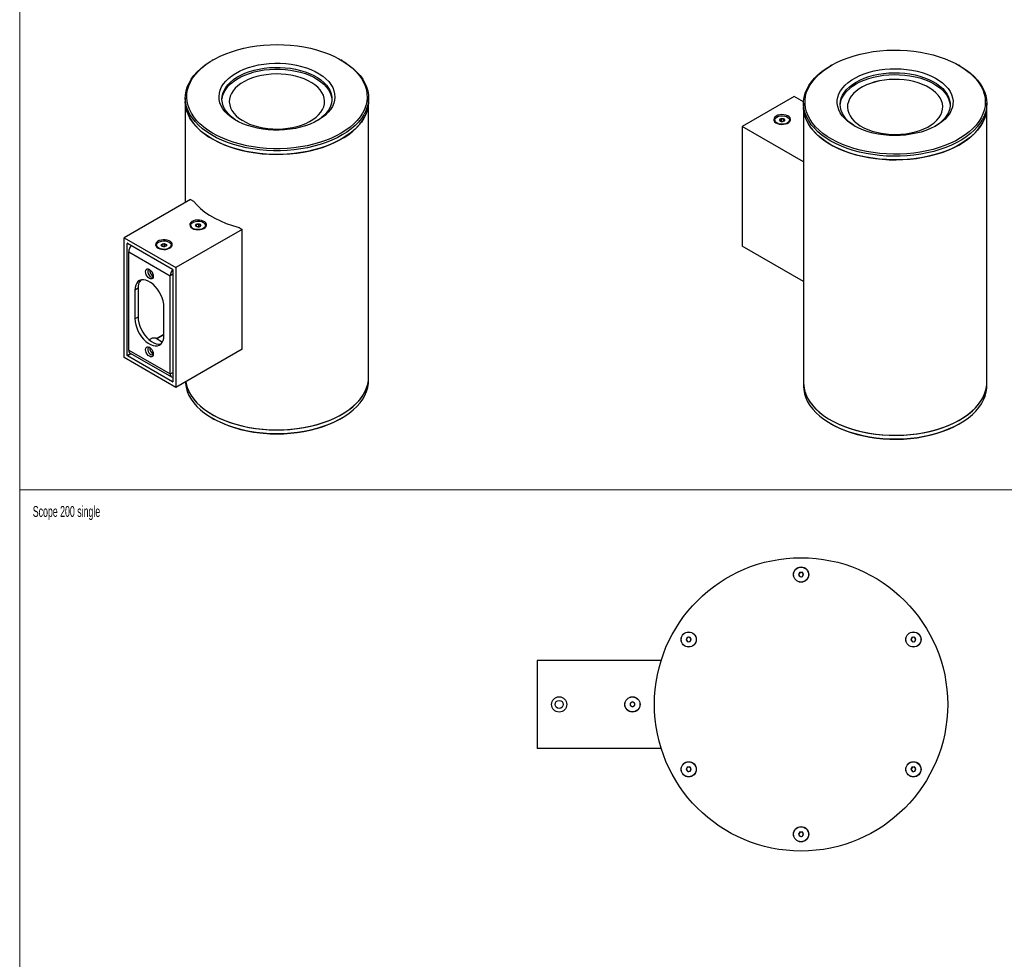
# Model space of a CAD drawing. Header units: millimetres. Extents: x -633 to 2709, y -2030 to 563.
# Tile 6 of 16: x -633 to 39, y -733 to -93. Entities that reach past the tile are written whole.
import ezdxf

# ---------------------------------------------------------------- set-up
doc = ezdxf.new("R2010")
doc.units = ezdxf.units.MM
doc.styles.add('SLDTEXTSTYLE0', font='TXT', dxfattribs={"width": 0.605})

msp = doc.modelspace()

# ---------------------------------------------------------------- linework, layer by layer
at = {"color": 7, "linetype": 'Continuous', "lineweight": 18}
for p, q in [((-632.58, 562.92), (-632.58, -413.54)), ((-632.58, -413.54), (97.91, -413.54)), ((-632.58, -413.54), (406.5, -413.54)), ((-632.58, -413.54), (-632.58, -2030.42))]:
    msp.add_line(p, q, dxfattribs=at)
at = {"color": 7, "linetype": 'Continuous', "lineweight": 25}
for p, q in [((-500.6, -120.32), (-501.31, -120.73)), ((-412.9, -120.73), (-413.61, -120.32)), ((-78.96, -124.03), (-79.66, -124.44)), ((8.74, -124.44), (8.03, -124.03)), ((-519.61, -146.24), (-519.61, -148.69)), ((-489.48, -147.08), (-489.61, -148.7)), ((-394.61, -148.69), (-394.61, -146.24)), ((-104.41, -145.26), (-139.76, -165.67)), ((-97.94, -148.99), (-104.41, -145.26)), ((-519.61, -148.69), (-519.61, -217.43)), ((-489.61, -148.69), (-489.61, -148.7)), ((-424.61, -148.7), (-424.61, -148.69)), ((-394.61, -336.49), (-394.61, -148.69)), ((-97.96, -149.95), (-97.96, -152.4)), ((-97.96, -152.4), (-97.96, -340.2)), ((-67.96, -152.4), (-67.96, -152.41)), ((-2.96, -152.41), (-2.96, -152.4)), ((27.04, -152.4), (27.04, -149.95)), ((27.04, -340.2), (27.04, -152.4)), ((-113.6, -160.98), (-113.82, -160.59)), ((-112.98, -162.24), (-112.98, -160.44)), ((-111.31, -162.08), (-111.31, -160.7)), ((-97.96, -189.8), (-139.76, -165.67)), ((-139.76, -165.67), (-139.76, -247.33)), ((-117.54, -161.33), (-117.54, -161.58)), ((-113.13, -162.33), (-112.98, -162.24)), ((-112.98, -162.24), (-112.21, -162.37)), ((-109, -163.37), (-109, -163.58)), ((-107.54, -161.58), (-107.54, -161.33)), ((-516.15, -215.44), (-561.4, -241.56)), ((-516.15, -215.44), (-514.03, -216.66)), ((-515.85, -233.14), (-515.85, -233.39)), ((-512.07, -233.89), (-512.07, -232.5)), ((-511.17, -234.17), (-510.39, -234.05)), ((-510.39, -234.05), (-510.39, -232.25)), ((-510.39, -234.05), (-510.26, -234.13)), ((-509.78, -232.79), (-509.56, -232.4)), ((-505.85, -233.39), (-505.85, -233.14)), ((-482.91, -234.62), (-480.79, -235.85)), ((-561.4, -241.56), (-526.05, -261.97)), ((-561.4, -323.22), (-561.4, -241.56)), ((-480.79, -235.85), (-526.05, -261.97)), ((-514.38, -235.18), (-514.38, -235.39)), ((-480.79, -317.5), (-480.79, -235.85)), ((-559.11, -245.34), (-559.28, -245.44)), ((-559.28, -321.79), (-559.28, -245.44)), ((-559.11, -245.34), (-528.35, -263.1)), ((-539.18, -246.61), (-539.18, -246.86)), ((-535.4, -247.36), (-535.4, -245.97)), ((-534.51, -247.64), (-533.73, -247.52)), ((-533.73, -247.52), (-533.73, -245.72)), ((-533.73, -247.52), (-533.59, -247.6)), ((-533.12, -246.26), (-532.89, -245.87)), ((-529.18, -246.86), (-529.18, -246.61)), ((-97.96, -271.46), (-139.76, -247.33)), ((-558.22, -251.16), (-529.94, -267.48)), ((-558.22, -318.11), (-558.22, -251.16)), ((-537.72, -248.65), (-537.72, -248.86)), ((-528.17, -266.46), (-529.94, -267.48)), ((-529.94, -334.44), (-529.94, -267.48)), ((-528.17, -263.4), (-528.17, -339.75)), ((-526.05, -261.97), (-526.05, -343.63)), ((-551.86, -276.06), (-553.98, -277.28)), ((-553.98, -277.28), (-553.98, -296.88)), ((-551.86, -276.06), (-551.86, -295.66)), ((-534.18, -308.31), (-534.18, -288.71)), ((-551.86, -295.66), (-553.98, -296.88)), ((-539.31, -310.25), (-534.18, -307.3)), ((-534.18, -307.7), (-538.95, -310.46)), ((-542.31, -310.15), (-544.18, -311.23)), ((-539.48, -310.15), (-542.31, -310.15)), ((-539.48, -310.15), (-535.14, -312.66)), ((-559.28, -321.79), (-556.89, -320.4)), ((-556.53, -320.61), (-559.11, -322.09)), ((-528.35, -339.85), (-559.11, -322.09)), ((-558.22, -318.11), (-529.94, -334.44)), ((-557.29, -320.17), (-529.01, -336.5)), ((-480.79, -317.5), (-526.05, -343.63)), ((-526.05, -343.63), (-561.4, -323.22)), ((-529.94, -334.44), (-528.17, -333.42)), ((-528.35, -339.85), (-528.17, -339.75)), ((-394.61, -338.94), (-394.61, -336.49)), ((-97.96, -340.2), (-97.96, -342.65)), ((27.04, -342.65), (27.04, -340.2)), ((-501.31, -364.45), (-500.6, -364.86)), ((-413.61, -364.86), (-412.9, -364.45)), ((-79.66, -368.16), (-78.96, -368.57)), ((8.03, -368.57), (8.74, -368.16)), ((-100.68, -469.83), (-101.34, -471.43)), ((-98.96, -469.61), (-100.68, -469.83)), ((-97.91, -470.98), (-98.96, -469.61)), ((-101.34, -471.43), (-100.29, -472.81)), ((-100.29, -472.81), (-98.57, -472.58)), ((-98.57, -472.58), (-97.91, -470.98)), ((-177.32, -514.08), (-177.98, -515.68)), ((-177.98, -515.68), (-176.93, -517.06)), ((-175.6, -513.86), (-177.32, -514.08)), ((-176.93, -517.06), (-175.21, -516.83)), ((-174.55, -515.23), (-175.6, -513.86)), ((-175.21, -516.83), (-174.55, -515.23)), ((-24.03, -514.08), (-24.7, -515.68)), ((-24.7, -515.68), (-23.64, -517.06)), ((-22.32, -513.86), (-24.03, -514.08)), ((-23.64, -517.06), (-21.93, -516.83)), ((-21.26, -515.23), (-22.32, -513.86)), ((-21.93, -516.83), (-21.26, -515.23)), ((-279.62, -529.71), (-279.62, -589.71)), ((-195.02, -529.71), (-279.62, -529.71)), ((-214.62, -557.97), (-216.12, -558.84)), ((-216.12, -558.84), (-216.12, -560.57)), ((-216.12, -560.57), (-214.62, -561.44)), ((-213.12, -558.84), (-214.62, -557.97)), ((-214.62, -561.44), (-213.12, -560.57)), ((-213.12, -560.57), (-213.12, -558.84)), ((-195.02, -589.71), (-279.62, -589.71)), ((-177.32, -602.58), (-177.98, -604.18)), ((-177.98, -604.18), (-176.93, -605.56)), ((-175.6, -602.36), (-177.32, -602.58)), ((-174.55, -603.73), (-175.6, -602.36)), ((-175.21, -605.33), (-174.55, -603.73)), ((-24.03, -602.58), (-24.7, -604.18)), ((-24.7, -604.18), (-23.64, -605.56)), ((-22.32, -602.36), (-24.03, -602.58)), ((-21.26, -603.73), (-22.32, -602.36)), ((-21.93, -605.33), (-21.26, -603.73)), ((-176.93, -605.56), (-175.21, -605.33)), ((-23.64, -605.56), (-21.93, -605.33)), ((-100.68, -646.83), (-101.34, -648.43)), ((-101.34, -648.43), (-100.29, -649.81)), ((-98.96, -646.61), (-100.68, -646.83)), ((-100.29, -649.81), (-98.57, -649.58)), ((-97.91, -647.98), (-98.96, -646.61)), ((-98.57, -649.58), (-97.91, -647.98))]:
    msp.add_line(p, q, dxfattribs=at)
at = {"color": 7, "linetype": 'Continuous', "lineweight": 25, "flags": 128}
for points in [[(-447.78, -110.33), (-443.2, -110.84), (-438.71, -111.54), (-434.33, -112.44), (-430.07, -113.53), (-425.97, -114.8), (-422.05, -116.25), (-418.33, -117.86), (-414.83, -119.64), (-411.57, -121.56), (-408.58, -123.61), (-405.86, -125.79), (-403.43, -128.09), (-401.32, -130.48), (-399.52, -132.96), (-398.05, -135.51), (-396.92, -138.11), (-396.14, -140.76), (-395.7, -143.44), (-395.62, -146.12), (-395.89, -148.81), (-396.5, -151.47), (-397.47, -154.1), (-398.78, -156.68), (-400.42, -159.19), (-402.39, -161.63), (-404.67, -163.97), (-407.25, -166.21), (-410.11, -168.32), (-413.25, -170.31), (-416.63, -172.15), (-420.25, -173.84), (-424.08, -175.37), (-428.1, -176.73), (-432.28, -177.9), (-436.61, -178.89), (-441.05, -179.69), (-445.59, -180.3), (-450.19, -180.7), (-454.83, -180.9), (-459.49, -180.9), (-464.13, -180.69), (-468.73, -180.28), (-473.26, -179.68), (-477.7, -178.87), (-482.03, -177.88), (-486.21, -176.7), (-490.22, -175.34), (-494.05, -173.81), (-497.66, -172.11), (-501.04, -170.26), (-504.17, -168.27), (-507.03, -166.15), (-509.6, -163.92), (-511.87, -161.57), (-513.83, -159.13), (-515.47, -156.62), (-516.77, -154.04), (-517.72, -151.41), (-518.34, -148.74), (-518.6, -146.06), (-518.5, -143.37), (-518.06, -140.7), (-517.27, -138.05), (-516.13, -135.45), (-514.65, -132.9), (-512.85, -130.42), (-510.72, -128.03), (-508.29, -125.74), (-505.57, -123.56), (-502.56, -121.51), (-499.3, -119.59), (-495.8, -117.82), (-492.07, -116.21), (-488.14, -114.77), (-484.04, -113.5), (-479.78, -112.42), (-475.39, -111.52), (-470.9, -110.82), (-466.33, -110.32), (-461.7, -110.02), (-457.05, -109.92), (-452.4, -110.02), (-447.78, -110.33)], [(25.33, -154.52), (24.45, -157.16), (23.22, -159.75), (21.66, -162.28), (19.78, -164.74), (17.57, -167.1), (15.07, -169.37), (12.27, -171.52), (9.2, -173.54), (5.88, -175.42), (2.32, -177.15), (-1.46, -178.71), (-5.44, -180.11), (-9.58, -181.34), (-13.87, -182.37), (-18.29, -183.22), (-22.81, -183.87), (-27.39, -184.33), (-32.03, -184.58), (-36.68, -184.63), (-41.33, -184.47), (-45.94, -184.11), (-50.49, -183.56), (-54.96, -182.8), (-59.32, -181.85), (-63.54, -180.72), (-67.59, -179.4), (-71.47, -177.91), (-75.14, -176.26), (-78.58, -174.45), (-81.77, -172.49), (-84.7, -170.41), (-87.34, -168.2), (-89.69, -165.88), (-91.73, -163.46), (-93.45, -160.96), (-94.83, -158.4), (-95.88, -155.78), (-96.57, -153.12), (-96.92, -150.44), (-96.92, -147.76), (-96.56, -145.08), (-95.85, -142.42), (-94.8, -139.8), (-93.41, -137.24), (-91.69, -134.74), (-89.64, -132.33), (-87.28, -130.01), (-84.63, -127.8), (-81.7, -125.72), (-78.5, -123.77), (-75.05, -121.96), (-71.38, -120.31), (-67.5, -118.83), (-63.44, -117.51), (-59.22, -116.38), (-54.86, -115.44), (-50.39, -114.69), (-45.83, -114.14), (-41.22, -113.78), (-36.57, -113.63), (-31.92, -113.69), (-27.29, -113.94), (-22.7, -114.4), (-18.19, -115.06), (-13.77, -115.91), (-9.48, -116.95), (-5.34, -118.18), (-1.37, -119.58), (2.4, -121.15), (5.96, -122.89), (9.28, -124.77), (12.34, -126.8), (15.13, -128.95), (17.63, -131.21), (19.83, -133.58), (21.7, -136.04), (23.26, -138.57), (24.47, -141.17), (25.34, -143.81), (25.86, -146.48), (26.04, -149.16), (25.86, -151.85), (25.33, -154.52)], [(-412.9, -120.73), (-410.83, -121.98), (-407.79, -124.07), (-405.03, -126.29), (-402.56, -128.62), (-400.41, -131.05), (-398.58, -133.57), (-397.09, -136.16), (-395.94, -138.81), (-395.15, -141.5), (-394.7, -144.22), (-394.62, -146.95), (-394.89, -149.68), (-395.52, -152.38), (-396.5, -155.06), (-397.83, -157.68), (-399.5, -160.23), (-401.5, -162.71), (-403.81, -165.09), (-406.44, -167.36), (-409.35, -169.51), (-412.53, -171.53), (-415.97, -173.4), (-419.65, -175.12), (-423.54, -176.67), (-427.63, -178.05), (-431.88, -179.25), (-436.28, -180.26), (-440.79, -181.07), (-445.4, -181.68), (-450.08, -182.09), (-454.8, -182.29), (-459.53, -182.29), (-464.24, -182.08), (-468.92, -181.67), (-473.53, -181.05), (-478.04, -180.23), (-482.43, -179.22), (-486.68, -178.02), (-490.76, -176.64), (-494.65, -175.08), (-498.32, -173.36), (-501.75, -171.48), (-504.93, -169.46), (-507.84, -167.31), (-510.45, -165.03), (-512.76, -162.65), (-514.76, -160.17), (-516.42, -157.62), (-517.74, -154.99), (-518.71, -152.32), (-519.33, -149.61), (-519.6, -146.89), (-519.5, -144.16), (-519.05, -141.44), (-518.24, -138.75), (-517.09, -136.1), (-515.59, -133.51), (-513.75, -130.99), (-511.59, -128.56), (-509.12, -126.24), (-506.35, -124.02), (-503.3, -121.94), (-501.31, -120.73)], [(-451.11, -122.88), (-447.43, -123.31), (-443.83, -123.94), (-440.36, -124.77), (-437.03, -125.78), (-433.89, -126.97), (-430.96, -128.33), (-428.26, -129.84), (-425.83, -131.5), (-423.67, -133.28), (-421.83, -135.16), (-420.3, -137.15), (-419.1, -139.2), (-418.25, -141.32), (-417.75, -143.47), (-417.61, -145.64), (-417.82, -147.8), (-418.39, -149.95), (-419.31, -152.05), (-420.58, -154.1), (-422.17, -156.06), (-424.08, -157.93), (-426.29, -159.69), (-428.78, -161.31), (-431.52, -162.8), (-434.5, -164.12), (-437.68, -165.28), (-441.04, -166.25), (-444.54, -167.04), (-448.16, -167.63), (-451.86, -168.02), (-455.6, -168.21), (-459.36, -168.19), (-463.1, -167.96), (-466.78, -167.53), (-470.38, -166.9), (-473.85, -166.07), (-477.18, -165.06), (-480.32, -163.87), (-483.25, -162.51), (-485.95, -161), (-488.38, -159.35), (-490.54, -157.57), (-492.38, -155.68), (-493.91, -153.69), (-495.11, -151.64), (-495.96, -149.52), (-496.46, -147.37), (-496.6, -145.2), (-496.39, -143.04), (-495.82, -140.89), (-494.9, -138.79), (-493.63, -136.75), (-492.04, -134.78), (-490.13, -132.91), (-487.92, -131.16), (-485.43, -129.53), (-482.69, -128.05), (-479.71, -126.72), (-476.53, -125.57), (-473.17, -124.59), (-469.67, -123.8), (-466.05, -123.21), (-462.36, -122.82), (-458.61, -122.63), (-454.85, -122.66), (-451.11, -122.88)], [(-484.31, -161.95), (-485.94, -160.89), (-488.12, -159.22), (-490.01, -157.44), (-491.59, -155.55), (-492.85, -153.59), (-493.78, -151.57), (-494.36, -149.51), (-494.6, -147.42), (-494.49, -145.33), (-494.02, -143.25), (-493.22, -141.21), (-492.07, -139.23), (-490.6, -137.32), (-488.82, -135.5), (-486.74, -133.78), (-484.38, -132.2), (-481.77, -130.75), (-478.93, -129.45), (-475.88, -128.31), (-472.66, -127.36), (-469.29, -126.58), (-465.81, -126), (-462.25, -125.61), (-458.64, -125.42), (-455.02, -125.44), (-451.42, -125.66)], [(-494.59, -147.67), (-494.49, -146.55), (-494.02, -144.48), (-493.22, -142.44), (-492.07, -140.45), (-490.6, -138.54), (-488.82, -136.72), (-486.74, -135.01), (-484.38, -133.42), (-481.77, -131.97), (-478.93, -130.67), (-475.88, -129.54), (-472.66, -128.58), (-469.29, -127.81), (-465.81, -127.22), (-462.25, -126.84), (-458.64, -126.65), (-455.02, -126.66), (-451.42, -126.88)], [(-451.42, -125.66), (-447.87, -126.07), (-444.4, -126.69), (-441.06, -127.49), (-437.86, -128.47), (-434.84, -129.63), (-432.03, -130.96), (-429.46, -132.43), (-427.14, -134.04), (-425.11, -135.77), (-423.37, -137.6), (-421.95, -139.53), (-420.85, -141.52), (-420.1, -143.57), (-419.68, -145.64), (-419.62, -147.73), (-419.91, -149.82), (-420.55, -151.88), (-421.53, -153.89), (-422.84, -155.84), (-424.47, -157.71), (-426.4, -159.48), (-428.62, -161.13), (-429.9, -161.95)], [(-451.42, -126.88), (-447.87, -127.3), (-444.4, -127.91), (-441.06, -128.71), (-437.86, -129.7), (-434.84, -130.86), (-432.03, -132.18), (-429.46, -133.65), (-427.14, -135.26), (-425.11, -136.99), (-423.37, -138.83), (-421.95, -140.75), (-420.85, -142.74), (-420.1, -144.79), (-419.68, -146.87), (-419.62, -147.67)], [(26.31, -155.42), (25.42, -158.1), (24.18, -160.74), (22.59, -163.31), (20.68, -165.81), (18.44, -168.21), (15.89, -170.51), (13.05, -172.7), (9.93, -174.75), (6.55, -176.66), (2.93, -178.42), (-0.91, -180.01), (-4.95, -181.43), (-9.16, -182.68), (-13.52, -183.73), (-18.01, -184.59), (-22.6, -185.26), (-27.26, -185.72), (-31.97, -185.97), (-36.7, -186.02), (-41.42, -185.86), (-46.11, -185.5), (-50.74, -184.93), (-55.28, -184.17), (-59.7, -183.2), (-63.99, -182.05), (-68.12, -180.71), (-72.05, -179.2), (-75.78, -177.52), (-79.28, -175.68), (-82.52, -173.69), (-85.5, -171.57), (-88.19, -169.32), (-90.57, -166.97), (-92.65, -164.51), (-94.39, -161.97), (-95.8, -159.36), (-96.86, -156.7), (-97.57, -154), (-97.92, -151.28), (-97.92, -148.55), (-97.55, -145.83), (-96.84, -143.13), (-95.77, -140.47), (-94.35, -137.86), (-92.6, -135.33), (-90.52, -132.87), (-88.13, -130.52), (-85.43, -128.27), (-82.45, -126.16), (-79.66, -124.44)], [(3.58, -152.59), (2.83, -154.72), (1.74, -156.79), (0.31, -158.8), (-1.44, -160.72), (-3.51, -162.53), (-5.86, -164.23), (-8.48, -165.78), (-11.34, -167.19), (-14.42, -168.43), (-17.7, -169.5), (-21.13, -170.38), (-24.69, -171.07), (-28.36, -171.56), (-32.08, -171.85), (-35.84, -171.93), (-39.59, -171.81), (-43.31, -171.48), (-46.95, -170.95), (-50.49, -170.22), (-53.9, -169.3), (-57.13, -168.2), (-60.17, -166.92), (-62.99, -165.48), (-65.56, -163.9), (-67.85, -162.18), (-69.86, -160.34), (-71.55, -158.41), (-72.91, -156.38), (-73.94, -154.3), (-74.61, -152.16), (-74.93, -150), (-74.9, -147.83), (-74.51, -145.67), (-73.76, -143.54), (-72.67, -141.47), (-71.24, -139.46), (-69.48, -137.54), (-67.42, -135.73), (-65.07, -134.04), (-62.45, -132.48), (-59.58, -131.07), (-56.5, -129.83), (-53.23, -128.76), (-49.8, -127.88), (-46.23, -127.19), (-42.57, -126.7), (-38.84, -126.41), (-35.09, -126.33), (-31.34, -126.45), (-27.62, -126.78), (-23.98, -127.31), (-20.44, -128.04), (-17.03, -128.96), (-13.79, -130.07), (-10.75, -131.34), (-7.93, -132.78), (-5.37, -134.36), (-3.07, -136.08), (-1.07, -137.92), (0.62, -139.86), (1.99, -141.88), (3.01, -143.97), (3.69, -146.1), (4.01, -148.26), (3.97, -150.43), (3.58, -152.59)], [(8.74, -124.44), (10.01, -125.19), (13.12, -127.25), (15.95, -129.43), (18.49, -131.74), (20.72, -134.15), (22.63, -136.64), (24.21, -139.22), (25.44, -141.85), (26.33, -144.54), (26.86, -147.25), (27.04, -149.98), (26.85, -152.71), (26.31, -155.42)], [(-489.48, -147.07), (-489.6, -149.03), (-489.36, -150.99), (-488.76, -152.93), (-487.82, -154.81), (-486.55, -156.63), (-484.95, -158.37), (-483.04, -159.99), (-480.85, -161.5), (-478.4, -162.86), (-475.72, -164.07), (-472.83, -165.11), (-469.77, -165.97), (-466.57, -166.63), (-463.27, -167.11), (-459.9, -167.38), (-456.5, -167.45), (-453.11, -167.31), (-449.76, -166.96), (-446.49, -166.42), (-443.34, -165.68), (-440.34, -164.76), (-437.52, -163.66), (-434.92, -162.4), (-432.55, -160.98), (-430.46, -159.43), (-428.66, -157.77), (-427.18, -156), (-426.02, -154.15), (-425.2, -152.25), (-424.73, -150.3), (-424.61, -148.34), (-424.85, -146.38), (-425.45, -144.45), (-426.39, -142.56), (-427.66, -140.74), (-429.26, -139.01), (-431.17, -137.38), (-433.36, -135.88), (-435.81, -134.51), (-438.49, -133.31), (-441.38, -132.27), (-444.44, -131.41), (-447.64, -130.74), (-450.94, -130.27), (-454.31, -129.99), (-457.71, -129.93), (-461.1, -130.07), (-464.45, -130.41), (-467.72, -130.95), (-470.87, -131.69), (-473.87, -132.62), (-476.69, -133.72), (-479.3, -134.98), (-481.66, -136.39), (-483.75, -137.94), (-485.55, -139.61), (-487.04, -141.37), (-488.2, -143.22), (-489.01, -145.13), (-489.48, -147.07)], [(-424.61, -148.7), (-424.61, -148.35), (-424.85, -146.39), (-425.45, -144.46), (-426.39, -142.57), (-427.66, -140.75), (-429.26, -139.02), (-431.17, -137.39), (-433.36, -135.89), (-435.81, -134.52), (-438.49, -133.32), (-441.38, -132.28), (-444.44, -131.42), (-447.64, -130.75), (-450.94, -130.27), (-454.31, -130), (-457.71, -129.94), (-461.1, -130.08), (-464.45, -130.42), (-467.72, -130.96), (-470.87, -131.7), (-473.87, -132.62), (-476.69, -133.72), (-479.3, -134.99), (-481.66, -136.4), (-483.75, -137.95), (-485.55, -139.62), (-487.04, -141.38), (-488.2, -143.23), (-489.01, -145.13), (-489.48, -147.08)], [(-62.67, -165.66), (-64.87, -164.2), (-66.98, -162.5), (-68.79, -160.68), (-70.3, -158.78), (-71.47, -156.8), (-72.32, -154.77), (-72.81, -152.7), (-72.96, -150.61), (-72.76, -148.52), (-72.21, -146.45), (-71.32, -144.42), (-70.09, -142.45), (-68.54, -140.56), (-66.68, -138.77), (-64.53, -137.09), (-62.11, -135.53), (-59.44, -134.12), (-56.54, -132.86), (-53.45, -131.77), (-50.19, -130.85), (-46.79, -130.13), (-43.29, -129.59), (-39.71, -129.26), (-36.1, -129.12), (-32.47, -129.18), (-28.88, -129.45), (-25.35, -129.92), (-21.91, -130.58), (-18.6, -131.43), (-15.44, -132.46), (-12.48, -133.66), (-9.73, -135.02), (-7.21, -136.53), (-4.97, -138.17), (-3, -139.93), (-1.34, -141.78), (0, -143.73), (1.01, -145.74), (1.68, -147.79), (2.01, -149.88), (1.98, -151.97), (1.6, -154.05), (1.6, -154.05)], [(-72.95, -151.38), (-72.76, -149.74), (-72.21, -147.67), (-71.32, -145.65), (-70.09, -143.68), (-68.54, -141.79), (-66.68, -139.99), (-64.53, -138.31), (-62.11, -136.75), (-59.44, -135.34), (-56.54, -134.08), (-53.45, -132.99), (-50.19, -132.08), (-46.79, -131.35), (-43.29, -130.82), (-39.71, -130.48), (-36.1, -130.34), (-32.47, -130.41), (-28.88, -130.68), (-25.35, -131.14), (-21.91, -131.8), (-18.6, -132.65), (-15.44, -133.68), (-12.48, -134.88), (-9.73, -136.24), (-7.21, -137.75), (-4.97, -139.39), (-3, -141.15), (-1.34, -143.01), (0, -144.95), (1.01, -146.96), (1.68, -149.02), (2.01, -151.1), (2.02, -151.38)], [(-32.66, -133.7), (-36.06, -133.64), (-39.46, -133.78), (-42.81, -134.12), (-46.08, -134.66), (-49.23, -135.4), (-52.23, -136.33), (-55.05, -137.43), (-57.65, -138.69), (-60.01, -140.1), (-62.11, -141.65), (-63.9, -143.32), (-65.39, -145.08), (-66.55, -146.93), (-67.37, -148.84), (-67.84, -150.78), (-67.96, -152.74), (-67.72, -154.7), (-67.12, -156.64), (-66.18, -158.52), (-64.9, -160.34), (-63.3, -162.08), (-61.4, -163.7), (-59.21, -165.21), (-56.76, -166.57), (-54.08, -167.78), (-51.19, -168.82), (-48.13, -169.68), (-44.93, -170.34), (-41.63, -170.82), (-38.26, -171.09), (-34.86, -171.16), (-31.47, -171.02), (-28.12, -170.67), (-24.85, -170.13), (-21.7, -169.39), (-18.69, -168.47), (-15.88, -167.37), (-13.27, -166.11), (-10.91, -164.69), (-8.82, -163.14), (-7.02, -161.48), (-5.53, -159.71), (-4.37, -157.86), (-3.55, -155.96), (-3.08, -154.01), (-2.97, -152.05), (-3.21, -150.09), (-3.8, -148.16), (-4.74, -146.27), (-6.02, -144.45), (-7.62, -142.72), (-9.53, -141.09), (-11.72, -139.59), (-14.17, -138.22), (-16.85, -137.02), (-19.74, -135.98), (-22.8, -135.12), (-25.99, -134.45), (-29.3, -133.98), (-32.66, -133.7)], [(-32.66, -133.71), (-36.06, -133.65), (-39.46, -133.79), (-42.81, -134.13), (-46.08, -134.67), (-49.23, -135.41), (-52.23, -136.33), (-55.05, -137.43), (-57.65, -138.7), (-60.01, -140.11), (-62.11, -141.66), (-63.9, -143.33), (-65.39, -145.09), (-66.55, -146.94), (-67.37, -148.84), (-67.84, -150.79), (-67.96, -152.41)], [(-2.96, -152.41), (-2.97, -152.06), (-3.21, -150.1), (-3.8, -148.17), (-4.74, -146.28), (-6.02, -144.46), (-7.62, -142.73), (-9.53, -141.1), (-11.72, -139.6), (-14.17, -138.23), (-16.85, -137.02), (-19.74, -135.99), (-22.8, -135.13), (-25.99, -134.46), (-29.3, -133.98), (-32.66, -133.71)], [(-394.61, -148.69), (-394.62, -149.4), (-394.89, -152.13), (-395.52, -154.83), (-396.5, -157.51), (-397.83, -160.13), (-399.5, -162.68), (-401.5, -165.16), (-403.81, -167.54), (-406.44, -169.81), (-409.35, -171.96), (-412.53, -173.98), (-415.97, -175.85), (-419.65, -177.57), (-423.54, -179.12), (-427.63, -180.5), (-431.88, -181.7), (-436.28, -182.7), (-440.79, -183.52), (-445.4, -184.13), (-450.08, -184.54), (-454.8, -184.74), (-459.53, -184.74), (-464.24, -184.53), (-468.92, -184.12), (-473.53, -183.5), (-478.04, -182.68), (-482.43, -181.67), (-486.68, -180.47), (-490.76, -179.09), (-494.65, -177.53), (-498.32, -175.81), (-501.75, -173.93), (-504.93, -171.91), (-507.84, -169.76), (-510.45, -167.48), (-512.76, -165.1), (-514.76, -162.62), (-516.42, -160.07), (-517.74, -157.44), (-518.71, -154.77), (-519.33, -152.06), (-519.6, -149.34), (-519.61, -148.69)], [(-519.61, -148.69), (-519.54, -150.39), (-519.13, -153.11), (-518.38, -155.81), (-517.27, -158.46), (-515.81, -161.06), (-514.02, -163.59), (-511.91, -166.03), (-509.48, -168.38), (-506.75, -170.61), (-503.74, -172.71), (-500.46, -174.68), (-496.93, -176.5), (-493.17, -178.16), (-489.2, -179.65), (-485.06, -180.96), (-480.75, -182.09), (-476.31, -183.02), (-471.75, -183.76), (-467.12, -184.3), (-462.42, -184.64), (-457.7, -184.77), (-452.97, -184.69), (-448.26, -184.4), (-443.61, -183.92), (-439.03, -183.23), (-434.56, -182.34), (-430.22, -181.26), (-426.03, -179.99), (-422.01, -178.54), (-418.2, -176.93), (-414.62, -175.15), (-411.27, -173.22), (-408.19, -171.14), (-405.39, -168.94), (-402.88, -166.63), (-400.69, -164.21), (-398.81, -161.7), (-397.28, -159.12), (-396.08, -156.48), (-395.23, -153.79), (-394.74, -151.08), (-394.61, -148.69)], [(26.31, -157.87), (25.42, -160.55), (24.18, -163.19), (22.59, -165.76), (20.68, -168.26), (18.44, -170.66), (15.89, -172.96), (13.05, -175.15), (9.93, -177.2), (6.55, -179.11), (2.93, -180.87), (-0.91, -182.46), (-4.95, -183.88), (-9.16, -185.13), (-13.52, -186.18), (-18.01, -187.04), (-22.6, -187.71), (-27.26, -188.17), (-31.97, -188.42), (-36.7, -188.47), (-41.42, -188.31), (-46.11, -187.95), (-50.74, -187.38), (-55.28, -186.62), (-59.7, -185.65), (-63.99, -184.5), (-68.12, -183.16), (-72.05, -181.65), (-75.78, -179.97), (-79.28, -178.13), (-82.52, -176.14), (-85.5, -174.02), (-88.19, -171.77), (-90.57, -169.41), (-92.65, -166.96), (-94.39, -164.42), (-95.8, -161.81), (-96.86, -159.15), (-97.57, -156.45), (-97.92, -153.73), (-97.96, -152.4)], [(-97.96, -152.4), (-97.83, -154.79), (-97.33, -157.5), (-96.49, -160.19), (-95.29, -162.83), (-93.76, -165.41), (-91.88, -167.92), (-89.69, -170.34), (-87.18, -172.65), (-84.38, -174.85), (-81.3, -176.93), (-77.95, -178.86), (-74.37, -180.64), (-70.55, -182.25), (-66.54, -183.7), (-62.35, -184.97), (-58.01, -186.05), (-53.54, -186.94), (-48.96, -187.63), (-44.3, -188.11), (-39.6, -188.4), (-34.87, -188.48), (-30.15, -188.35), (-25.45, -188.01), (-20.82, -187.47), (-16.26, -186.73), (-11.82, -185.8), (-7.51, -184.67), (-3.36, -183.36), (0.6, -181.87), (4.36, -180.21), (7.89, -178.39), (11.17, -176.42), (14.18, -174.32), (16.91, -172.09), (19.34, -169.74), (21.46, -167.3), (23.25, -164.77), (24.7, -162.17), (25.81, -159.52), (26.56, -156.82), (26.97, -154.1), (27.04, -152.4)], [(1.6, -154.05), (0.88, -156.1), (-0.18, -158.1), (-1.57, -160.03), (-3.28, -161.87), (-5.29, -163.62), (-7.58, -165.24), (-8.25, -165.66)], [(-116.59, -158.64), (-117.47, -159.29), (-118.05, -160.05), (-118.27, -160.87), (-118.13, -161.7), (-117.65, -162.48), (-116.84, -163.17), (-115.76, -163.72), (-114.48, -164.09), (-113.08, -164.27), (-111.64, -164.25), (-110.26, -164.02), (-109.02, -163.59), (-108.01, -163.01), (-107.27, -162.29), (-106.87, -161.5), (-106.83, -160.67), (-107.14, -159.86), (-107.79, -159.12), (-108.75, -158.49), (-109.93, -158.03), (-111.29, -157.75), (-112.72, -157.67), (-114.14, -157.8), (-115.46, -158.13), (-116.59, -158.64)], [(-109, -163.37), (-110.14, -163.87), (-111.47, -164.15), (-112.89, -164.21), (-114.29, -164.04), (-115.53, -163.64), (-116.54, -163.06), (-117.22, -162.34), (-117.53, -161.54), (-117.42, -160.72), (-116.93, -159.95), (-116.07, -159.29)], [(-116.07, -159.29), (-114.93, -158.8), (-113.6, -158.51), (-112.18, -158.45), (-110.79, -158.63), (-109.54, -159.02), (-108.54, -159.6), (-107.85, -160.32), (-107.55, -161.13), (-107.65, -161.95), (-108.15, -162.72), (-109, -163.37)], [(-111.25, -162.08), (-111.84, -162.3), (-112.54, -162.38), (-113.23, -162.3), (-113.82, -162.08), (-114.22, -161.73), (-114.36, -161.33), (-114.22, -160.93), (-113.82, -160.59)], [(-113.82, -160.59), (-113.23, -160.36), (-112.54, -160.28), (-111.84, -160.36), (-111.25, -160.59), (-110.86, -160.93), (-110.72, -161.33), (-110.86, -161.73), (-111.25, -162.08)], [(-112.25, -162.37), (-112.54, -162.35), (-112.82, -162.37)], [(-514.03, -216.66), (-511.78, -219.24), (-509.19, -221.7), (-506.27, -224.04), (-503.03, -226.24), (-499.5, -228.27), (-495.7, -230.14), (-491.65, -231.83), (-487.38, -233.33), (-482.91, -234.62)], [(-514.9, -235.13), (-513.76, -235.64), (-512.45, -235.96), (-511.03, -236.09), (-509.59, -236.02), (-508.24, -235.74), (-507.05, -235.27), (-506.1, -234.65), (-505.45, -233.91), (-505.14, -233.1), (-505.18, -232.27), (-505.58, -231.47), (-506.31, -230.76), (-507.33, -230.17), (-508.57, -229.75), (-509.95, -229.52), (-511.39, -229.49), (-512.79, -229.67), (-514.07, -230.05), (-515.15, -230.6), (-515.96, -231.28), (-516.44, -232.06), (-516.58, -232.89), (-516.35, -233.71), (-515.78, -234.47), (-514.9, -235.13)], [(-514.38, -235.18), (-515.23, -234.52), (-515.73, -233.75), (-515.83, -232.93), (-515.53, -232.13), (-514.85, -231.41), (-513.84, -230.83), (-512.59, -230.44), (-511.2, -230.26), (-509.78, -230.32), (-508.45, -230.61), (-507.31, -231.1)], [(-507.31, -231.1), (-506.46, -231.76), (-505.96, -232.53), (-505.86, -233.35), (-506.16, -234.15), (-506.84, -234.87), (-507.85, -235.45), (-509.1, -235.85), (-510.49, -236.02), (-511.91, -235.96), (-513.24, -235.67), (-514.38, -235.18)], [(-512.13, -233.88), (-512.53, -233.54), (-512.66, -233.14), (-512.53, -232.74), (-512.13, -232.4), (-511.54, -232.17), (-510.85, -232.09), (-510.15, -232.17), (-509.56, -232.4)], [(-509.56, -232.4), (-509.17, -232.74), (-509.03, -233.14), (-509.17, -233.54), (-509.56, -233.88), (-510.15, -234.11), (-510.85, -234.19), (-511.54, -234.11), (-512.13, -233.88)], [(-510.56, -234.18), (-510.85, -234.16), (-511.13, -234.18)], [(-538.24, -248.6), (-537.1, -249.11), (-535.78, -249.44), (-534.36, -249.57), (-532.93, -249.49), (-531.58, -249.21), (-530.39, -248.74), (-529.44, -248.12), (-528.78, -247.38), (-528.47, -246.57), (-528.52, -245.74), (-528.92, -244.94), (-529.65, -244.23), (-530.66, -243.64), (-531.9, -243.22), (-533.28, -242.99), (-534.72, -242.96), (-536.12, -243.14), (-537.4, -243.52), (-538.48, -244.07), (-539.29, -244.75), (-539.78, -245.53), (-539.91, -246.36), (-539.69, -247.18), (-539.12, -247.94), (-538.24, -248.6)], [(-537.72, -248.65), (-538.57, -247.99), (-539.07, -247.23), (-539.17, -246.41), (-538.86, -245.6), (-538.18, -244.88), (-537.18, -244.3), (-535.93, -243.91), (-534.54, -243.73), (-533.12, -243.79), (-531.78, -244.08), (-530.64, -244.57)], [(-530.64, -244.57), (-529.79, -245.23), (-529.29, -246), (-529.19, -246.82), (-529.5, -247.62), (-530.18, -248.34), (-531.18, -248.92), (-532.43, -249.32), (-533.82, -249.49), (-535.24, -249.43), (-536.58, -249.14), (-537.72, -248.65)], [(-535.47, -247.35), (-535.86, -247.01), (-536, -246.61), (-535.86, -246.21), (-535.47, -245.87), (-534.88, -245.64), (-534.18, -245.56), (-533.48, -245.64), (-532.89, -245.87)], [(-532.89, -245.87), (-532.5, -246.21), (-532.36, -246.61), (-532.5, -247.01), (-532.89, -247.35), (-533.48, -247.58), (-534.18, -247.66), (-534.88, -247.58), (-535.47, -247.35)], [(-533.89, -247.65), (-534.18, -247.63), (-534.47, -247.65)], [(-541.43, -267.79), (-541.56, -268.66), (-541.93, -269.3), (-542.52, -269.64), (-543.26, -269.65), (-544.08, -269.32), (-544.9, -268.7), (-545.64, -267.84), (-546.22, -266.82), (-546.6, -265.75), (-546.73, -264.73), (-546.6, -263.86), (-546.22, -263.22), (-545.64, -262.88), (-544.9, -262.88), (-544.08, -263.2), (-543.26, -263.82), (-542.52, -264.68), (-541.93, -265.7), (-541.56, -266.77), (-541.43, -267.79)], [(-543.7, -263.45), (-543.9, -263.39), (-544.54, -263.38), (-545.03, -263.72), (-545.28, -264.34), (-545.28, -265.16), (-545.03, -266.08), (-544.54, -266.97), (-543.9, -267.71), (-543.19, -268.19), (-542.51, -268.36), (-541.94, -268.19), (-541.56, -267.71), (-541.46, -267.34)], [(-534.18, -288.71), (-534.31, -286.76), (-534.72, -284.69), (-535.37, -282.59), (-536.27, -280.49), (-537.37, -278.46), (-538.66, -276.56), (-540.1, -274.83), (-541.65, -273.32), (-543.26, -272.08), (-544.9, -271.14), (-546.51, -270.52), (-548.06, -270.24), (-549.49, -270.3), (-550.78, -270.72), (-551.89, -271.47), (-552.79, -272.53), (-553.44, -273.88), (-553.84, -275.48), (-553.98, -277.28)], [(-553.98, -296.88), (-553.84, -298.84), (-553.44, -300.9), (-552.79, -303.01), (-551.89, -305.11), (-550.78, -307.14), (-549.49, -309.04), (-548.06, -310.77), (-546.51, -312.28), (-544.9, -313.52), (-543.26, -314.46), (-541.65, -315.08), (-540.1, -315.36), (-538.66, -315.29), (-537.37, -314.88), (-536.27, -314.13), (-535.37, -313.06), (-534.72, -311.71), (-534.31, -310.12), (-534.18, -308.31)], [(-551.86, -295.66), (-551.72, -297.62), (-551.32, -299.68), (-550.66, -301.79), (-549.77, -303.88), (-548.66, -305.91), (-547.37, -307.82), (-545.93, -309.55), (-544.39, -311.05), (-542.78, -312.29), (-541.14, -313.24), (-539.53, -313.86), (-537.98, -314.14), (-536.54, -314.07), (-536.1, -313.97)], [(-535.85, -313.7), (-535.95, -313.75), (-536.31, -314.02)], [(-541.43, -320.87), (-541.56, -321.74), (-541.93, -322.37), (-542.52, -322.71), (-543.26, -322.72), (-544.08, -322.4), (-544.9, -321.78), (-545.64, -320.91), (-546.22, -319.9), (-546.6, -318.83), (-546.73, -317.81), (-546.6, -316.93), (-546.22, -316.3), (-545.64, -315.96), (-544.9, -315.95), (-544.08, -316.27), (-543.26, -316.9), (-542.52, -317.76), (-541.93, -318.77), (-541.56, -319.85), (-541.43, -320.87)], [(-543.7, -316.53), (-543.9, -316.46), (-544.54, -316.46), (-545.03, -316.79), (-545.28, -317.41), (-545.28, -318.24), (-545.03, -319.16), (-544.54, -320.04), (-543.9, -320.78), (-543.19, -321.27), (-542.51, -321.44), (-541.94, -321.27), (-541.56, -320.79), (-541.46, -320.41)], [(-519.58, -339.89), (-519.51, -340.96), (-519.06, -343.68), (-518.27, -346.37), (-517.12, -349.02), (-515.63, -351.61), (-513.8, -354.13), (-511.65, -356.56), (-509.18, -358.89), (-506.42, -361.11), (-503.38, -363.19), (-500.07, -365.15), (-496.51, -366.95), (-492.73, -368.59), (-488.74, -370.06), (-484.58, -371.35), (-480.25, -372.46), (-475.8, -373.37), (-471.23, -374.09), (-466.59, -374.6)], [(-519.35, -339.76), (-519.13, -340.92), (-518.38, -343.61), (-517.27, -346.27), (-515.81, -348.87), (-514.02, -351.4), (-511.91, -353.84), (-509.48, -356.18), (-506.75, -358.41), (-503.74, -360.52), (-500.46, -362.48), (-496.93, -364.3), (-493.17, -365.96), (-489.2, -367.45), (-485.06, -368.76), (-480.75, -369.89), (-476.31, -370.83), (-471.75, -371.57), (-467.12, -372.11), (-462.42, -372.44), (-457.7, -372.57), (-452.97, -372.49), (-448.26, -372.21), (-443.61, -371.72), (-439.03, -371.03), (-434.56, -370.14), (-430.22, -369.06), (-426.03, -367.79), (-422.01, -366.35), (-418.2, -364.73), (-414.62, -362.95), (-411.27, -361.02), (-408.19, -358.95), (-405.39, -356.75), (-402.88, -354.43), (-400.69, -352.01), (-398.81, -349.51), (-397.28, -346.92), (-396.08, -344.28), (-395.23, -341.6), (-394.74, -338.88), (-394.61, -336.49)], [(-519.35, -339.76), (-519.06, -341.23), (-518.27, -343.92), (-517.12, -346.57), (-515.63, -349.16), (-513.8, -351.68), (-511.65, -354.11), (-509.18, -356.44), (-506.42, -358.66), (-503.38, -360.75), (-500.07, -362.7), (-496.51, -364.5), (-492.73, -366.14), (-488.74, -367.61), (-484.58, -368.9), (-480.25, -370.01), (-475.8, -370.92), (-471.23, -371.64), (-466.59, -372.15)], [(-466.59, -372.15), (-461.89, -372.47), (-457.16, -372.57), (-452.43, -372.47), (-447.73, -372.16), (-443.09, -371.65), (-438.52, -370.94), (-434.06, -370.03), (-429.73, -368.93), (-425.56, -367.64), (-421.57, -366.17), (-417.79, -364.54), (-414.22, -362.74), (-410.91, -360.79), (-407.86, -358.71), (-405.09, -356.49), (-402.62, -354.16), (-400.46, -351.73), (-398.62, -349.22), (-397.12, -346.63), (-395.97, -343.98), (-395.16, -341.29), (-394.71, -338.57), (-394.61, -336.49)], [(-466.59, -374.6), (-461.89, -374.92), (-457.16, -375.02), (-452.43, -374.92), (-447.73, -374.61), (-443.09, -374.1), (-438.52, -373.39), (-434.06, -372.48), (-429.73, -371.38), (-425.56, -370.09), (-421.57, -368.62), (-417.79, -366.99), (-414.22, -365.19), (-410.91, -363.24), (-407.86, -361.16), (-405.09, -358.94), (-402.62, -356.61), (-400.46, -354.18), (-398.62, -351.67), (-397.12, -349.08), (-395.97, -346.43), (-395.16, -343.74), (-394.71, -341.02), (-394.61, -338.94)], [(-97.96, -340.2), (-97.79, -342.9), (-97.26, -345.61), (-96.37, -348.29), (-95.14, -350.93), (-93.56, -353.5), (-91.65, -356), (-89.42, -358.41), (-86.88, -360.71), (-84.04, -362.9), (-80.93, -364.96), (-77.56, -366.87), (-73.94, -368.63), (-70.11, -370.23), (-66.08, -371.66), (-61.87, -372.9), (-57.51, -373.96), (-53.02, -374.83), (-48.43, -375.5), (-43.77, -375.96), (-39.07, -376.22), (-34.34, -376.28), (-29.61, -376.12), (-24.92, -375.77), (-20.29, -375.2), (-15.75, -374.44), (-11.32, -373.48), (-7.03, -372.33), (-2.9, -371), (1.04, -369.49), (4.77, -367.81), (8.27, -365.98), (11.52, -363.99), (14.51, -361.87), (17.2, -359.63), (19.6, -357.28), (21.68, -354.82), (23.43, -352.29), (24.84, -349.68), (25.91, -347.02), (26.63, -344.32), (26.99, -341.6), (27.04, -340.2)], [(-97.96, -340.2), (-97.83, -342.59), (-97.33, -345.31), (-96.49, -347.99), (-95.29, -350.63), (-93.76, -353.22), (-91.88, -355.72), (-89.69, -358.14), (-87.18, -360.46), (-84.38, -362.66), (-81.3, -364.73), (-77.95, -366.66), (-74.37, -368.44), (-70.55, -370.06), (-66.54, -371.5), (-62.35, -372.77), (-58.01, -373.85), (-53.54, -374.74), (-48.96, -375.43), (-44.3, -375.92), (-39.6, -376.2), (-34.87, -376.28), (-30.15, -376.15), (-25.45, -375.82), (-20.82, -375.28), (-16.26, -374.54), (-11.82, -373.6), (-7.51, -372.47), (-3.36, -371.16), (0.6, -369.67), (4.36, -368.01), (7.89, -366.19), (11.17, -364.23), (14.18, -362.12), (16.91, -359.89), (19.34, -357.55), (21.46, -355.11), (23.25, -352.58), (24.7, -349.98), (25.81, -347.32), (26.56, -344.63), (26.97, -341.91), (27.04, -340.2)], [(-97.96, -342.65), (-97.79, -345.35), (-97.26, -348.06), (-96.37, -350.74), (-95.14, -353.38), (-93.56, -355.95), (-91.65, -358.45), (-89.42, -360.86), (-86.88, -363.16), (-84.04, -365.35), (-80.93, -367.41), (-77.56, -369.32), (-73.94, -371.08), (-70.11, -372.68), (-66.08, -374.11), (-61.87, -375.35), (-57.51, -376.41), (-53.02, -377.28), (-48.43, -377.95), (-43.77, -378.41), (-39.07, -378.67), (-34.34, -378.73), (-29.61, -378.57), (-24.92, -378.21), (-20.29, -377.65), (-15.75, -376.89), (-11.32, -375.93), (-7.03, -374.78), (-2.9, -373.45), (1.04, -371.94), (4.77, -370.26), (8.27, -368.43), (11.52, -366.44), (14.51, -364.32), (17.2, -362.08), (19.6, -359.73), (21.68, -357.27), (23.43, -354.74), (24.84, -352.13), (25.91, -349.47), (26.63, -346.77), (26.99, -344.05), (27.04, -342.65)], [(-466.43, -374.85), (-461.81, -375.16), (-457.16, -375.26), (-452.51, -375.16), (-447.88, -374.86), (-443.31, -374.36), (-438.82, -373.65), (-434.43, -372.76), (-430.17, -371.67), (-426.07, -370.41), (-422.14, -368.96), (-418.41, -367.35), (-414.91, -365.59), (-413.61, -364.86)], [(-78.96, -368.57), (-76.89, -369.71), (-73.33, -371.44), (-69.56, -373.02), (-65.59, -374.42), (-61.44, -375.65), (-57.15, -376.69), (-52.74, -377.54), (-48.23, -378.2), (-43.64, -378.66), (-39.01, -378.91), (-34.35, -378.96), (-29.71, -378.81), (-25.09, -378.46), (-20.54, -377.91), (-16.07, -377.16), (-11.71, -376.22), (-7.49, -375.08), (-3.43, -373.77), (0.45, -372.29), (4.13, -370.64), (7.57, -368.83), (8.03, -368.57)]]:
    msp.add_lwpolyline(points, dxfattribs=at)
at = {"color": 7, "linetype": 'Continuous', "lineweight": 25}
for centre, radius in [((-99.62, -559.71), 100), ((-99.62, -471.21), 5.2), ((-99.62, -471.21), 5.1), ((-176.27, -515.46), 5.2), ((-176.27, -515.46), 5.1), ((-22.98, -515.46), 5.2), ((-22.98, -515.46), 5.1), ((-264.62, -559.71), 5.2), ((-264.62, -559.71), 2.75), ((-214.62, -559.71), 5.2), ((-214.62, -559.71), 5.1), ((-176.27, -603.96), 5.2), ((-176.27, -603.96), 5.1), ((-22.98, -603.96), 5.2), ((-22.98, -603.96), 5.1), ((-99.62, -648.21), 5.2), ((-99.62, -648.21), 5.1)]:
    msp.add_circle(centre, radius, dxfattribs=at)
for centre, radius, start, end in [((5.88, -152.38), 21.16, 344.97607, 359.96725), ((-115.15, -161.37), 2.4, 184.8699, 240.87651), ((-109.91, -161.39), 2.38, 298.85583, 355.39777), ((-513.48, -233.2), 2.38, 184.60223, 241.14417), ((-508.23, -233.18), 2.4, 299.12349, 355.1301), ((-559.17, -245.42), 0.109, 50.79671, 189.21404), ((-551.28, -251.48), 6.94, 138.28333, 177.30872), ((-536.81, -246.67), 2.38, 184.60223, 241.14417), ((-531.57, -246.65), 2.4, 299.12349, 355.1301), ((-540.15, -263.99), 3.75, 170.96596, 249.02866), ((-523, -267.81), 6.94, 138.71003, 177.31175), ((-528.55, -263.42), 0.384, 2.60548, 57.39452), ((-544.06, -275.55), 7.81, 138.76538, 183.73955), ((-558.9, -321.77), 0.384, 182.60548, 237.39452), ((-556.02, -318.36), 2.22, 173.70115, 234.98667), ((-540.15, -317.06), 3.75, 170.96596, 249.02866), ((-528.01, -334.77), 1.95, 170.36674, 265.42654), ((-528.28, -339.77), 0.109, 230.79671, 9.21404), ((-460.58, -291.42), 83.63, 241.41076, 265.98485), ((-99.62, -471.21), 1.5, 97.5, 157.5), ((-99.62, -471.21), 1.5, 37.5, 97.5), ((-99.62, -471.21), 1.5, 157.5, 217.5), ((-99.62, -471.21), 1.5, 217.5, 277.5), ((-99.62, -471.21), 1.5, 277.5, 337.5), ((-99.62, -471.21), 1.5, 337.5, 37.5), ((-176.27, -515.46), 1.5, 157.5, 217.5), ((-176.27, -515.46), 1.5, 97.5, 157.5), ((-176.27, -515.46), 1.5, 217.5, 277.5), ((-176.27, -515.46), 1.5, 37.5, 97.5), ((-176.27, -515.46), 1.5, 277.5, 337.5), ((-176.27, -515.46), 1.5, 337.5, 37.5), ((-22.98, -515.46), 1.5, 157.5, 217.5), ((-22.98, -515.46), 1.5, 97.5, 157.5), ((-22.98, -515.46), 1.5, 217.5, 277.5), ((-22.98, -515.46), 1.5, 37.5, 97.5), ((-22.98, -515.46), 1.5, 277.5, 337.5), ((-22.98, -515.46), 1.5, 337.5, 37.5), ((-214.62, -559.71), 1.5, 120, 180), ((-214.62, -559.71), 1.5, 180, 240), ((-214.62, -559.71), 1.5, 60, 120), ((-214.62, -559.71), 1.5, 240, 300), ((-214.62, -559.71), 1.5, 0, 60), ((-214.62, -559.71), 1.5, 300, 0), ((-176.27, -603.96), 1.5, 157.5, 217.5), ((-176.27, -603.96), 1.5, 97.5, 157.5), ((-176.27, -603.96), 1.5, 37.5, 97.5), ((-176.27, -603.96), 1.5, 337.5, 37.5), ((-22.98, -603.96), 1.5, 157.5, 217.5), ((-22.98, -603.96), 1.5, 97.5, 157.5), ((-22.98, -603.96), 1.5, 37.5, 97.5), ((-22.98, -603.96), 1.5, 337.5, 37.5), ((-176.27, -603.96), 1.5, 217.5, 277.5), ((-176.27, -603.96), 1.5, 277.5, 337.5), ((-22.98, -603.96), 1.5, 217.5, 277.5), ((-22.98, -603.96), 1.5, 277.5, 337.5), ((-99.62, -648.21), 1.5, 157.5, 217.5), ((-99.62, -648.21), 1.5, 97.5, 157.5), ((-99.62, -648.21), 1.5, 217.5, 277.5), ((-99.62, -648.21), 1.5, 37.5, 97.5), ((-99.62, -648.21), 1.5, 277.5, 337.5), ((-99.62, -648.21), 1.5, 337.5, 37.5)]:
    msp.add_arc(centre, radius, start, end, dxfattribs=at)
for points, knots in [([(-113.6, -160.98), (-113.71, -161.03), (-113.92, -161.13), (-114.11, -161.14), (-114.21, -161.14)], [0, 0, 0, 0, 0.5006925, 1, 1, 1, 1]), ([(-114.21, -161.14), (-114.17, -161.27), (-114.1, -161.53), (-113.99, -161.83), (-113.87, -162.03), (-113.8, -162.08), (-113.76, -162.11)], [0, 0, 0, 0, 0.250398, 0.500551, 0.750621, 1, 1, 1, 1]), ([(-112.98, -160.44), (-113.08, -160.55), (-113.28, -160.76), (-113.49, -160.91), (-113.6, -160.98)], [0, 0, 0, 0, 0.5002488, 1, 1, 1, 1]), ([(-111.31, -160.7), (-111.44, -160.73), (-111.71, -160.79), (-112.15, -160.78), (-112.59, -160.65), (-112.85, -160.51), (-112.98, -160.44)], [0, 0, 0, 0, 0.250398, 0.500551, 0.750621, 1, 1, 1, 1]), ([(-110.87, -161.66), (-110.9, -161.64), (-110.97, -161.59), (-111.09, -161.39), (-111.21, -161.08), (-111.28, -160.83), (-111.31, -160.7)], [0, 0, 0, 0, 0.250398, 0.500551, 0.750621, 1, 1, 1, 1]), ([(-111.48, -162.21), (-111.37, -162.13), (-111.16, -161.99), (-110.96, -161.77), (-110.87, -161.66)], [0, 0, 0, 0, 0.500692, 1, 1, 1, 1]), ([(-512.07, -232.5), (-512.1, -232.63), (-512.18, -232.89), (-512.29, -233.19), (-512.41, -233.39), (-512.48, -233.44), (-512.52, -233.47)], [0, 0, 0, 0, 0.250398, 0.500551, 0.750621, 1, 1, 1, 1]), ([(-512.52, -233.47), (-512.42, -233.58), (-512.23, -233.8), (-512.01, -233.94), (-511.91, -234.01)], [0, 0, 0, 0, 0.5002488, 1, 1, 1, 1]), ([(-510.39, -232.25), (-510.53, -232.32), (-510.79, -232.46), (-511.23, -232.58), (-511.67, -232.59), (-511.94, -232.53), (-512.07, -232.5)], [0, 0, 0, 0, 0.250398, 0.500551, 0.750621, 1, 1, 1, 1]), ([(-509.78, -232.79), (-509.89, -232.72), (-510.1, -232.57), (-510.3, -232.35), (-510.39, -232.25)], [0, 0, 0, 0, 0.500692, 1, 1, 1, 1]), ([(-509.17, -232.95), (-509.27, -232.95), (-509.46, -232.94), (-509.68, -232.84), (-509.78, -232.79)], [0, 0, 0, 0, 0.500249, 1, 1, 1, 1]), ([(-509.62, -233.92), (-509.59, -233.89), (-509.52, -233.84), (-509.4, -233.64), (-509.28, -233.34), (-509.21, -233.08), (-509.17, -232.95)], [0, 0, 0, 0, 0.250398, 0.500551, 0.750621, 1, 1, 1, 1]), ([(-535.4, -245.97), (-535.44, -246.1), (-535.51, -246.36), (-535.63, -246.67), (-535.75, -246.86), (-535.82, -246.91), (-535.85, -246.94)], [0, 0, 0, 0, 0.250398, 0.500551, 0.750621, 1, 1, 1, 1]), ([(-535.85, -246.94), (-535.76, -247.05), (-535.56, -247.27), (-535.35, -247.41), (-535.24, -247.48)], [0, 0, 0, 0, 0.5002488, 1, 1, 1, 1]), ([(-533.73, -245.72), (-533.86, -245.79), (-534.13, -245.93), (-534.57, -246.05), (-535, -246.07), (-535.27, -246), (-535.4, -245.97)], [0, 0, 0, 0, 0.250398, 0.500551, 0.750621, 1, 1, 1, 1]), ([(-533.12, -246.26), (-533.23, -246.19), (-533.44, -246.04), (-533.63, -245.83), (-533.73, -245.72)], [0, 0, 0, 0, 0.500692, 1, 1, 1, 1]), ([(-532.51, -246.43), (-532.6, -246.42), (-532.8, -246.41), (-533.01, -246.31), (-533.12, -246.26)], [0, 0, 0, 0, 0.500249, 1, 1, 1, 1]), ([(-532.96, -247.39), (-532.92, -247.36), (-532.85, -247.31), (-532.73, -247.12), (-532.61, -246.81), (-532.54, -246.55), (-532.51, -246.43)], [0, 0, 0, 0, 0.250398, 0.500551, 0.750621, 1, 1, 1, 1])]:
    msp.add_open_spline(points, degree=3, knots=knots, dxfattribs=at)

# ---------------------------------------------------------------- texts
at = {"color": 7, "linetype": 'Continuous', "lineweight": 0, "insert": (-623.65, -424.47), "char_height": 7.4083, "attachment_point": 1, "style": 'SLDTEXTSTYLE0'}
msp.add_mtext('Scope 200 single', dxfattribs=at)

doc.saveas('drawing.dxf')
